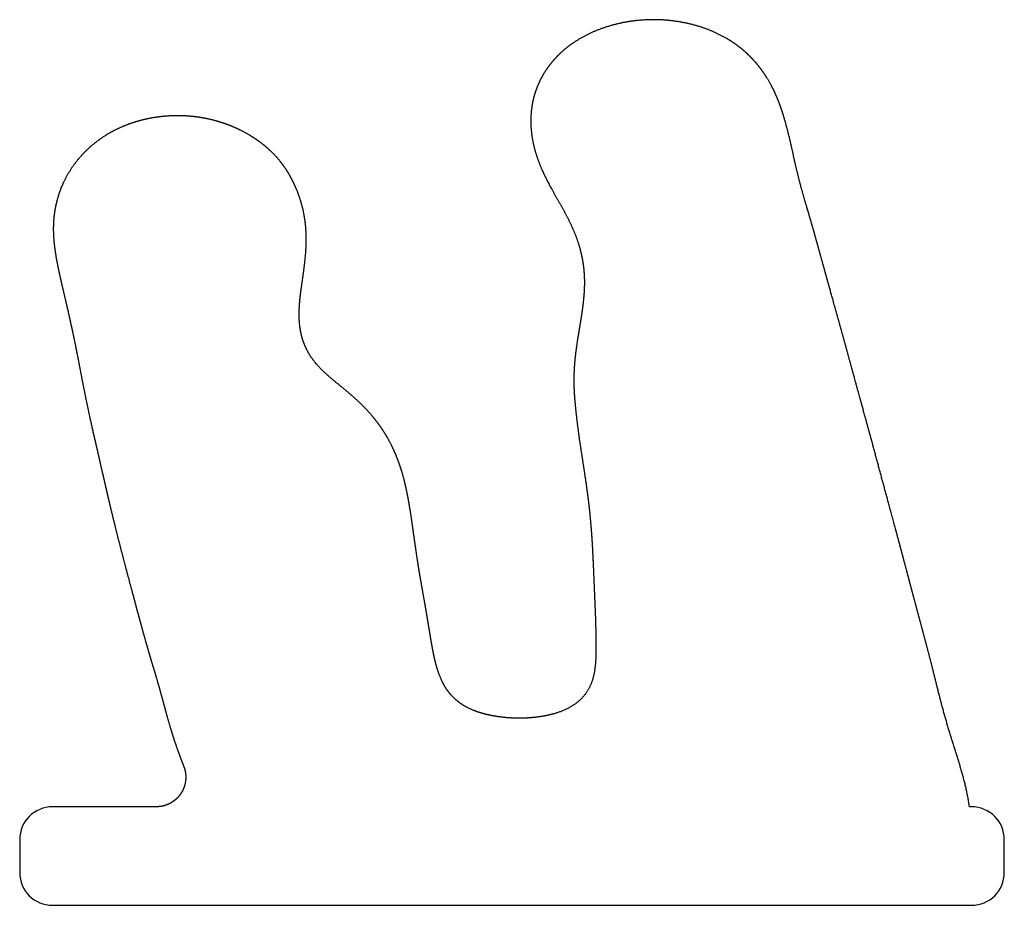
# Model space of a CAD drawing. Header units: millimetres. Extents: x -2.2 to 12.8, y -1.5 to 12.
import ezdxf

# ---------------------------------------------------------------- set-up
doc = ezdxf.new("R2010")
doc.units = ezdxf.units.MM

msp = doc.modelspace()

# ---------------------------------------------------------------- linework, layer by layer
for p, q in [((-0.142, 0), (-1.722, 0)), ((12.278, 0), (12.246, 0)), ((-2.222, -0.5), (-2.222, -1)), ((12.778, -1), (12.778, -0.5)), ((-1.722, -1.5), (12.278, -1.5))]:
    msp.add_line(p, q)
for centre, start, end in [((-1.722, -0.5), 90, 180), ((12.278, -0.5), 0, 90), ((-1.722, -1), 180, 270), ((12.278, -1), -90, 0)]:
    msp.add_arc(centre, 0.5, start, end)
for points, degree, knots in [([(12.246, 0), (12.224, 0.171), (12.189, 0.34), (12.144, 0.507), (12.091, 0.671), (12.037, 0.835), (11.985, 0.999), (11.935, 1.164), (11.863, 1.413), (11.84, 1.497), (11.818, 1.58), (11.796, 1.664), (11.775, 1.748), (11.754, 1.832), (11.733, 1.916), (11.702, 2.042), (11.692, 2.084), (11.681, 2.126), (11.67, 2.167), (11.66, 2.209), (11.649, 2.251), (11.638, 2.293), (11.613, 2.388), (11.599, 2.442), (11.585, 2.495), (11.57, 2.549), (11.556, 2.603), (11.541, 2.656), (11.527, 2.71), (11.466, 2.937), (11.42, 3.11), (11.374, 3.283), (11.328, 3.456), (11.282, 3.629), (11.236, 3.802), (11.19, 3.975), (11.095, 4.327), (11.047, 4.505), (10.999, 4.684), (10.95, 4.863), (10.902, 5.042), (10.853, 5.221), (10.805, 5.399), (10.735, 5.659), (10.72, 5.711), (10.707, 5.76), (10.69, 5.821), (10.669, 5.901), (10.643, 5.993), (10.618, 6.084), (10.578, 6.23), (10.564, 6.282), (10.55, 6.331), (10.533, 6.393), (10.511, 6.472), (10.486, 6.565), (10.461, 6.656), (10.396, 6.894), (10.349, 7.066), (10.301, 7.239), (10.253, 7.411), (10.205, 7.584), (10.156, 7.756), (10.108, 7.929), (10.036, 8.19), (10.011, 8.28), (9.986, 8.369), (9.962, 8.458), (9.937, 8.548), (9.912, 8.637), (9.887, 8.727), (9.85, 8.857), (9.838, 8.899), (9.826, 8.94), (9.814, 8.982), (9.802, 9.023), (9.789, 9.064), (9.777, 9.106), (9.752, 9.188), (9.74, 9.23), (9.728, 9.271), (9.716, 9.313), (9.705, 9.354), (9.693, 9.396), (9.682, 9.437), (9.625, 9.652), (9.584, 9.827), (9.547, 10.002), (9.51, 10.178), (9.47, 10.353), (9.422, 10.526), (9.363, 10.696), (9.215, 11.022), (9.127, 11.18), (9.021, 11.327), (8.899, 11.461), (8.76, 11.578), (8.609, 11.679), (8.448, 11.761), (8.229, 11.848), (8.176, 11.867), (8.121, 11.884), (8.067, 11.9), (8.012, 11.915), (7.957, 11.927), (7.903, 11.938), (7.789, 11.958), (7.729, 11.967), (7.67, 11.974), (7.61, 11.979), (7.55, 11.983), (7.49, 11.984), (7.429, 11.985), (7.214, 11.979), (7.059, 11.963), (6.905, 11.936), (6.753, 11.898), (6.604, 11.847), (6.461, 11.785), (6.324, 11.709), (6.066, 11.529), (5.944, 11.423), (5.835, 11.304), (5.742, 11.171), (5.667, 11.027), (5.613, 10.874), (5.581, 10.716), (5.562, 10.471), (5.561, 10.385), (5.566, 10.299), (5.576, 10.213), (5.591, 10.128), (5.611, 10.044), (5.636, 9.961), (5.694, 9.792), (5.728, 9.706), (5.767, 9.621), (5.808, 9.538), (5.852, 9.457), (5.898, 9.376), (5.944, 9.295), (6.021, 9.161), (6.052, 9.106), (6.082, 9.051), (6.112, 8.995), (6.141, 8.939), (6.169, 8.881), (6.195, 8.824), (6.243, 8.708), (6.266, 8.65), (6.287, 8.591), (6.305, 8.532), (6.321, 8.473), (6.335, 8.414), (6.347, 8.354), (6.381, 8.142), (6.391, 7.989), (6.386, 7.835), (6.37, 7.682), (6.347, 7.529), (6.32, 7.378), (6.293, 7.227), (6.259, 7.001), (6.248, 6.927), (6.239, 6.853), (6.231, 6.779), (6.226, 6.705), (6.222, 6.631), (6.22, 6.557), (6.22, 6.408), (6.223, 6.334), (6.227, 6.26), (6.232, 6.186), (6.241, 6.113), (6.248, 6.039), (6.256, 5.966), (6.286, 5.714), (6.31, 5.537), (6.338, 5.361), (6.367, 5.184), (6.395, 5.007), (6.421, 4.83), (6.443, 4.653), (6.479, 4.303), (6.493, 4.131), (6.504, 3.958), (6.512, 3.786), (6.518, 3.613), (6.525, 3.44), (6.533, 3.268), (6.542, 3.052), (6.543, 3.009), (6.545, 2.966), (6.547, 2.924), (6.548, 2.881), (6.55, 2.838), (6.551, 2.795), (6.554, 2.684), (6.555, 2.616), (6.556, 2.548), (6.557, 2.478), (6.558, 2.408), (6.558, 2.337), (6.555, 2.267), (6.545, 2.128), (6.537, 2.06), (6.525, 1.993), (6.508, 1.928), (6.486, 1.866), (6.458, 1.808), (6.424, 1.753), (6.329, 1.632), (6.264, 1.572), (6.191, 1.521), (6.112, 1.48), (6.029, 1.446), (5.945, 1.42), (5.859, 1.399), (5.73, 1.374), (5.687, 1.368), (5.644, 1.362), (5.6, 1.357), (5.557, 1.354), (5.514, 1.351), (5.47, 1.349), (5.386, 1.348), (5.346, 1.348), (5.307, 1.349), (5.269, 1.351), (5.231, 1.353), (5.192, 1.356), (5.153, 1.36), (5.04, 1.375), (4.962, 1.387), (4.881, 1.403), (4.801, 1.424), (4.724, 1.449), (4.651, 1.48), (4.583, 1.515), (4.456, 1.598), (4.395, 1.646), (4.339, 1.701), (4.291, 1.763), (4.249, 1.829), (4.214, 1.898), (4.185, 1.97), (4.132, 2.12), (4.11, 2.199), (4.092, 2.279), (4.076, 2.359), (4.061, 2.439), (4.047, 2.52), (4.034, 2.6), (4.007, 2.766), (3.993, 2.851), (3.979, 2.936), (3.965, 3.021), (3.949, 3.105), (3.934, 3.19), (3.919, 3.275), (3.891, 3.432), (3.878, 3.505), (3.866, 3.578), (3.854, 3.651), (3.843, 3.724), (3.831, 3.798), (3.821, 3.871), (3.799, 4.019), (3.789, 4.093), (3.779, 4.167), (3.768, 4.241), (3.758, 4.315), (3.748, 4.389), (3.736, 4.462), (3.699, 4.692), (3.67, 4.849), (3.636, 5.005), (3.593, 5.159), (3.54, 5.311), (3.476, 5.457), (3.4, 5.598), (3.268, 5.799), (3.221, 5.865), (3.17, 5.929), (3.118, 5.991), (3.062, 6.051), (3.005, 6.109), (2.946, 6.165), (2.821, 6.277), (2.755, 6.334), (2.687, 6.389), (2.619, 6.444), (2.551, 6.498), (2.484, 6.554), (2.419, 6.612), (2.329, 6.706), (2.3, 6.738), (2.272, 6.771), (2.246, 6.805), (2.221, 6.839), (2.198, 6.875), (2.177, 6.912), (2.095, 7.07), (2.051, 7.199), (2.028, 7.333), (2.023, 7.47), (2.031, 7.606), (2.046, 7.741), (2.065, 7.875), (2.097, 8.095), (2.109, 8.182), (2.121, 8.269), (2.131, 8.356), (2.139, 8.444), (2.144, 8.532), (2.146, 8.62), (2.14, 8.793), (2.134, 8.878), (2.123, 8.962), (2.109, 9.046), (2.089, 9.13), (2.066, 9.212), (2.039, 9.293), (1.98, 9.44), (1.95, 9.507), (1.917, 9.574), (1.881, 9.638), (1.843, 9.701), (1.801, 9.761), (1.755, 9.819), (1.658, 9.931), (1.605, 9.984), (1.55, 10.035), (1.493, 10.083), (1.433, 10.128), (1.371, 10.171), (1.308, 10.21), (1.13, 10.312), (1.012, 10.367), (0.891, 10.415), (0.766, 10.453), (0.639, 10.483), (0.51, 10.504), (0.38, 10.517), (0.072, 10.526), (-0.107, 10.516), (-0.284, 10.488), (-0.459, 10.445), (-0.629, 10.384), (-0.792, 10.307), (-0.944, 10.212), (-1.151, 10.047), (-1.216, 9.989), (-1.277, 9.927), (-1.335, 9.862), (-1.388, 9.794), (-1.437, 9.722), (-1.482, 9.648), (-1.563, 9.493), (-1.599, 9.413), (-1.629, 9.331), (-1.655, 9.247), (-1.676, 9.161), (-1.692, 9.075), (-1.702, 8.987), (-1.709, 8.863), (-1.71, 8.826), (-1.711, 8.789), (-1.71, 8.753), (-1.709, 8.717), (-1.706, 8.68), (-1.704, 8.644), (-1.689, 8.485), (-1.671, 8.364), (-1.647, 8.243), (-1.621, 8.123), (-1.594, 8.003), (-1.565, 7.883), (-1.537, 7.764), (-1.47, 7.476), (-1.432, 7.307), (-1.395, 7.138), (-1.361, 6.969), (-1.329, 6.799), (-1.297, 6.629), (-1.264, 6.459), (-1.213, 6.205), (-1.196, 6.12), (-1.178, 6.035), (-1.16, 5.95), (-1.141, 5.866), (-1.122, 5.781), (-1.103, 5.697), (-1.073, 5.57), (-1.064, 5.528), (-1.054, 5.486), (-1.044, 5.444), (-1.034, 5.402), (-1.025, 5.36), (-1.015, 5.317), (-0.995, 5.227), (-0.984, 5.179), (-0.973, 5.131), (-0.962, 5.083), (-0.951, 5.035), (-0.94, 4.987), (-0.929, 4.939), (-0.875, 4.704), (-0.831, 4.518), (-0.786, 4.332), (-0.74, 4.146), (-0.692, 3.961), (-0.644, 3.776), (-0.595, 3.591), (-0.523, 3.322), (-0.501, 3.239), (-0.478, 3.155), (-0.456, 3.072), (-0.434, 2.989), (-0.411, 2.905), (-0.388, 2.822), (-0.354, 2.697), (-0.343, 2.656), (-0.331, 2.614), (-0.319, 2.572), (-0.308, 2.531), (-0.296, 2.489), (-0.284, 2.448), (-0.26, 2.364), (-0.248, 2.323), (-0.236, 2.281), (-0.224, 2.24), (-0.211, 2.198), (-0.199, 2.157), (-0.186, 2.115), (-0.146, 1.985), (-0.12, 1.897), (-0.094, 1.808), (-0.07, 1.719), (-0.046, 1.629), (-0.022, 1.54), (0.002, 1.451), (0.054, 1.266), (0.081, 1.171), (0.11, 1.076), (0.141, 0.982), (0.174, 0.889), (0.208, 0.796), (0.243, 0.703), (0.278, 0.611)], 8, [0, 0, 0, 0, 0, 0, 0, 0, 0, 0.017823, 0.017823, 0.017823, 0.017823, 0.017823, 0.017823, 0.017823, 0.026768, 0.026768, 0.026768, 0.026768, 0.026768, 0.026768, 0.026768, 0.031233, 0.031233, 0.031233, 0.031233, 0.031233, 0.031233, 0.031233, 0.036983, 0.036983, 0.036983, 0.036983, 0.036983, 0.036983, 0.036983, 0.055529, 0.055529, 0.055529, 0.055529, 0.055529, 0.055529, 0.055529, 0.074713, 0.074713, 0.074713, 0.074713, 0.074713, 0.074713, 0.074713, 0.083393, 0.083393, 0.083393, 0.083393, 0.083393, 0.083393, 0.083393, 0.094185, 0.094185, 0.094185, 0.094185, 0.094185, 0.094185, 0.094185, 0.122806, 0.122806, 0.122806, 0.122806, 0.122806, 0.122806, 0.122806, 0.137632, 0.137632, 0.137632, 0.137632, 0.137632, 0.137632, 0.137632, 0.144538, 0.144538, 0.144538, 0.144538, 0.144538, 0.144538, 0.144538, 0.151426, 0.151426, 0.151426, 0.151426, 0.151426, 0.151426, 0.151426, 0.180136, 0.180136, 0.180136, 0.180136, 0.180136, 0.180136, 0.180136, 0.208676, 0.208676, 0.208676, 0.208676, 0.208676, 0.208676, 0.208676, 0.217771, 0.217771, 0.217771, 0.217771, 0.217771, 0.217771, 0.217771, 0.227641, 0.227641, 0.227641, 0.227641, 0.227641, 0.227641, 0.227641, 0.253209, 0.253209, 0.253209, 0.253209, 0.253209, 0.253209, 0.253209, 0.279307, 0.279307, 0.279307, 0.279307, 0.279307, 0.279307, 0.279307, 0.2934, 0.2934, 0.2934, 0.2934, 0.2934, 0.2934, 0.2934, 0.308593, 0.308593, 0.308593, 0.308593, 0.308593, 0.308593, 0.308593, 0.318752, 0.318752, 0.318752, 0.318752, 0.318752, 0.318752, 0.318752, 0.328919, 0.328919, 0.328919, 0.328919, 0.328919, 0.328919, 0.328919, 0.354743, 0.354743, 0.354743, 0.354743, 0.354743, 0.354743, 0.354743, 0.367343, 0.367343, 0.367343, 0.367343, 0.367343, 0.367343, 0.367343, 0.379947, 0.379947, 0.379947, 0.379947, 0.379947, 0.379947, 0.379947, 0.41039, 0.41039, 0.41039, 0.41039, 0.41039, 0.41039, 0.41039, 0.439811, 0.439811, 0.439811, 0.439811, 0.439811, 0.439811, 0.439811, 0.447119, 0.447119, 0.447119, 0.447119, 0.447119, 0.447119, 0.447119, 0.458632, 0.458632, 0.458632, 0.458632, 0.458632, 0.458632, 0.458632, 0.470142, 0.470142, 0.470142, 0.470142, 0.470142, 0.470142, 0.470142, 0.485955, 0.485955, 0.485955, 0.485955, 0.485955, 0.485955, 0.485955, 0.493767, 0.493767, 0.493767, 0.493767, 0.493767, 0.493767, 0.493767, 0.501053, 0.501053, 0.501053, 0.501053, 0.501053, 0.501053, 0.501053, 0.513561, 0.513561, 0.513561, 0.513561, 0.513561, 0.513561, 0.513561, 0.526553, 0.526553, 0.526553, 0.526553, 0.526553, 0.526553, 0.526553, 0.540353, 0.540353, 0.540353, 0.540353, 0.540353, 0.540353, 0.540353, 0.554873, 0.554873, 0.554873, 0.554873, 0.554873, 0.554873, 0.554873, 0.567373, 0.567373, 0.567373, 0.567373, 0.567373, 0.567373, 0.567373, 0.580062, 0.580062, 0.580062, 0.580062, 0.580062, 0.580062, 0.580062, 0.607371, 0.607371, 0.607371, 0.607371, 0.607371, 0.607371, 0.607371, 0.621282, 0.621282, 0.621282, 0.621282, 0.621282, 0.621282, 0.621282, 0.636224, 0.636224, 0.636224, 0.636224, 0.636224, 0.636224, 0.636224, 0.643582, 0.643582, 0.643582, 0.643582, 0.643582, 0.643582, 0.643582, 0.667425, 0.667425, 0.667425, 0.667425, 0.667425, 0.667425, 0.667425, 0.682994, 0.682994, 0.682994, 0.682994, 0.682994, 0.682994, 0.682994, 0.698073, 0.698073, 0.698073, 0.698073, 0.698073, 0.698073, 0.698073, 0.711108, 0.711108, 0.711108, 0.711108, 0.711108, 0.711108, 0.711108, 0.724254, 0.724254, 0.724254, 0.724254, 0.724254, 0.724254, 0.724254, 0.747135, 0.747135, 0.747135, 0.747135, 0.747135, 0.747135, 0.747135, 0.778547, 0.778547, 0.778547, 0.778547, 0.778547, 0.778547, 0.778547, 0.793762, 0.793762, 0.793762, 0.793762, 0.793762, 0.793762, 0.793762, 0.809179, 0.809179, 0.809179, 0.809179, 0.809179, 0.809179, 0.809179, 0.815686, 0.815686, 0.815686, 0.815686, 0.815686, 0.815686, 0.815686, 0.837685, 0.837685, 0.837685, 0.837685, 0.837685, 0.837685, 0.837685, 0.86862, 0.86862, 0.86862, 0.86862, 0.86862, 0.86862, 0.86862, 0.884117, 0.884117, 0.884117, 0.884117, 0.884117, 0.884117, 0.884117, 0.891859, 0.891859, 0.891859, 0.891859, 0.891859, 0.891859, 0.891859, 0.900671, 0.900671, 0.900671, 0.900671, 0.900671, 0.900671, 0.900671, 0.93493, 0.93493, 0.93493, 0.93493, 0.93493, 0.93493, 0.93493, 0.950372, 0.950372, 0.950372, 0.950372, 0.950372, 0.950372, 0.950372, 0.958096, 0.958096, 0.958096, 0.958096, 0.958096, 0.958096, 0.958096, 0.965832, 0.965832, 0.965832, 0.965832, 0.965832, 0.965832, 0.965832, 0.982338, 0.982338, 0.982338, 0.982338, 0.982338, 0.982338, 0.982338, 1, 1, 1, 1, 1, 1, 1, 1, 1]), ([(0.278, 0.611), (0.29, 0.582), (0.299, 0.551), (0.306, 0.518), (0.309, 0.483), (0.31, 0.446), (0.303, 0.373), (0.296, 0.336), (0.285, 0.298), (0.27, 0.262), (0.251, 0.227), (0.207, 0.162), (0.181, 0.132), (0.152, 0.105), (0.121, 0.082), (0.089, 0.062), (0.023, 0.029), (-0.011, 0.017), (-0.045, 0.008), (-0.079, 0.003), (-0.111, 0), (-0.142, 0)], 6, [0, 0, 0, 0, 0, 0, 0, 0.250884, 0.250884, 0.250884, 0.250884, 0.250884, 0.5, 0.5, 0.5, 0.5, 0.5, 0.750116, 0.750116, 0.750116, 0.750116, 0.750116, 1, 1, 1, 1, 1, 1, 1])]:
    msp.add_open_spline(points, degree=degree, knots=knots)

doc.saveas('drawing.dxf')
